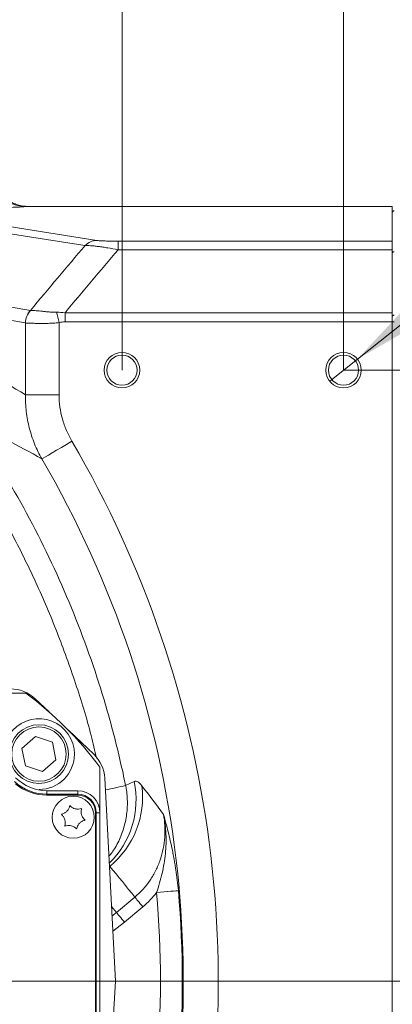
# Model space of a CAD drawing. Header units: millimetres. Extents: x 0 to 8410, y 0 to 5940.
# Tile 34 of 256: x 2356 to 2440, y 1227 to 1450. Entities that reach past the tile are written whole.
import ezdxf

# ---------------------------------------------------------------- set-up
doc = ezdxf.new("R2010")
doc.units = ezdxf.units.MM
doc.header["$LTSCALE"] = 10
doc.linetypes.add('CENTERX2', pattern=[20.32, 12.7, -2.54, 2.54, -2.54])
doc.styles.add('SLDTEXTSTYLE0', font='TXT', dxfattribs={"width": 0.605})
doc.dimstyles.new('SLDDIMSTYLE0', dxfattribs={"dimtxt": 50, "dimasz": 50, "dimexe": 0, "dimexo": 0.0625, "dimgap": 12.5, "dimtad": 1, "dimtoh": 1, "dimdec": 1, "dimrnd": 1e-09, "dimzin": 12, "dimdsep": 46, "dimtxsty": 'SLDTEXTSTYLE0', "dimsah": 1, "dimcen": 0.09, "dimadec": 0, "dimazin": 0, "dimtfac": 1, "dimtofl": 0, "dimtmove": 0, "dimatfit": 3, "dimfxl": 1, "dimfrac": 2, "dimtolj": 1, "dimtzin": 12, "dimarcsym": 0})
doc.dimstyles.new('SLDDIMSTYLE1', dxfattribs={"dimtxt": 50, "dimasz": 50, "dimexe": 0, "dimexo": 0.0625, "dimgap": -12.5, "dimtad": 1, "dimtoh": 1, "dimdec": 1, "dimrnd": 1e-09, "dimzin": 12, "dimdsep": 46, "dimtxsty": 'SLDTEXTSTYLE0', "dimsah": 1, "dimcen": 0.09, "dimadec": 0, "dimazin": 0, "dimtfac": 1, "dimtofl": 0, "dimtmove": 0, "dimatfit": 3, "dimfxl": 1, "dimfrac": 2, "dimtolj": 1, "dimtzin": 12, "dimarcsym": 0})
doc.dimstyles.new('SLDDIMSTYLE2', dxfattribs={"dimtxt": 50, "dimasz": 50, "dimexe": 0, "dimexo": 0.0625, "dimgap": 12.5, "dimtad": 1, "dimtoh": 1, "dimdec": 1, "dimrnd": 1e-09, "dimzin": 12, "dimdsep": 46, "dimtxsty": 'SLDTEXTSTYLE0', "dimsah": 1, "dimcen": 0.09, "dimadec": 0, "dimazin": 0, "dimtfac": 1, "dimtofl": 0, "dimtmove": 0, "dimatfit": 3, "dimfxl": 1, "dimfrac": 2, "dimtolj": 1, "dimtzin": 12, "dimarcsym": 0})
doc.dimstyles.new('SLDDIMSTYLE3', dxfattribs={"dimtxt": 50, "dimasz": 50, "dimexe": 0, "dimexo": 0.0625, "dimgap": -12.5, "dimtad": 1, "dimtoh": 1, "dimdec": 1, "dimrnd": 1e-09, "dimzin": 12, "dimdsep": 46, "dimtxsty": 'SLDTEXTSTYLE0', "dimsah": 1, "dimcen": 0.09, "dimadec": 0, "dimazin": 0, "dimtfac": 1, "dimtofl": 0, "dimtmove": 0, "dimatfit": 3, "dimfxl": 1, "dimfrac": 2, "dimtolj": 1, "dimtzin": 12, "dimarcsym": 0})
doc.dimstyles.new('SLDDIMSTYLE4', dxfattribs={"dimtxt": 50, "dimasz": 50, "dimexe": 0, "dimexo": 0.0625, "dimgap": 12.5, "dimtad": 0, "dimtih": 1, "dimtoh": 1, "dimdec": 1, "dimrnd": 1e-09, "dimzin": 12, "dimdsep": 46, "dimtxsty": 'SLDTEXTSTYLE0', "dimblk1": 'NONE', "dimsah": 1, "dimcen": 0, "dimadec": 0, "dimazin": 0, "dimtfac": 1, "dimtmove": 0, "dimatfit": 3, "dimldrblk": 'NONE', "dimfxl": 1, "dimfrac": 2, "dimtolj": 1, "dimtzin": 12, "dimarcsym": 0})

# ---------------------------------------------------------------- blocks, each defined once
blk = doc.blocks.new('*D45')
at = {"color": 7, "linetype": 'Continuous', "lineweight": 0}
for p, q in [((2158.71, 1488.85), (2158.71, 1614.71)), ((2378.71, 1370.51), (2378.71, 1614.71)), ((2378.71, 1599.71), (2158.71, 1599.71))]:
    blk.add_line(p, q, dxfattribs=at)
for points in [[(2158.71, 1599.71), (2208.71, 1592.21), (2208.71, 1607.21)], [(2378.71, 1599.71), (2328.71, 1607.21), (2328.71, 1592.21)]]:
    blk.add_solid(points, dxfattribs=at)
at = {"color": 7, "linetype": 'Continuous', "lineweight": 0, "insert": (2211.42, 1664.16), "char_height": 50, "attachment_point": 1, "style": 'SLDTEXTSTYLE0'}
blk.add_mtext('220', dxfattribs=at)
blk = doc.blocks.new('*D46')
at = {"color": 7, "linetype": 'Continuous', "lineweight": 0}
for p, q in [((2410.3, 1232.51), (2796.99, 1232.51)), ((2781.99, 1094.51), (2781.99, 1232.51)), ((2428.71, 1094.51), (2796.99, 1094.51))]:
    blk.add_line(p, q, dxfattribs=at)
for points in [[(2781.99, 1232.51), (2774.49, 1182.51), (2789.49, 1182.51)], [(2781.99, 1094.51), (2789.49, 1144.51), (2774.49, 1144.51)]]:
    blk.add_solid(points, dxfattribs=at)
at = {"color": 7, "linetype": 'Continuous', "lineweight": 0, "insert": (2717.54, 1106.23), "char_height": 50, "attachment_point": 1, "rotation": 90, "style": 'SLDTEXTSTYLE0'}
blk.add_mtext('138', dxfattribs=at)
blk = doc.blocks.new('*D47')
at = {"color": 7, "linetype": 'Continuous', "lineweight": 0}
for p, q in [((2679.92, 1232.51), (2679.92, 1332.51)), ((2410.3, 1232.51), (2694.92, 1232.51)), ((2679.92, 1167.51), (2679.92, 1232.51)), ((2118.59, 1167.51), (2694.92, 1167.51)), ((2679.92, 1167.51), (2679.92, 727.07))]:
    blk.add_line(p, q, dxfattribs=at)
for points in [[(2679.92, 1232.51), (2687.42, 1282.51), (2672.42, 1282.51)], [(2679.92, 1167.51), (2672.42, 1117.51), (2687.42, 1117.51)]]:
    blk.add_solid(points, dxfattribs=at)
at = {"color": 7, "linetype": 'Continuous', "lineweight": 0, "char_height": 50, "attachment_point": 1, "rotation": 90, "style": 'SLDTEXTSTYLE0'}
for s, insert in [(' (3x M8)', (2615.46, 819.3)), ('65', (2615.46, 742.94))]:
    blk.add_mtext(s, dxfattribs=dict(at, insert=insert))
blk = doc.blocks.new('*D48')
at = {"color": 7, "linetype": 'Continuous', "lineweight": 0}
for p, q in [((2484.96, 1691.75), (2484.96, 1615.05)), ((2631.14, 1691.75), (2484.96, 1691.75)), ((2631.14, 1615.05), (2631.14, 1691.75)), ((2484.96, 1615.05), (2631.14, 1615.05)), ((2378.71, 1370.51), (2378.71, 1614.71)), ((2428.71, 1370.51), (2428.71, 1614.71)), ((2378.71, 1599.71), (2278.71, 1599.71)), ((2378.71, 1599.71), (2428.71, 1599.71)), ((2428.71, 1599.71), (2631.14, 1599.71))]:
    blk.add_line(p, q, dxfattribs=at)
for points in [[(2378.71, 1599.71), (2328.71, 1607.21), (2328.71, 1592.21)], [(2428.71, 1599.71), (2478.71, 1592.21), (2478.71, 1607.21)]]:
    blk.add_solid(points, dxfattribs=at)
at = {"color": 7, "linetype": 'Continuous', "lineweight": 0, "insert": (2500.83, 1679.5), "char_height": 50, "attachment_point": 1, "style": 'SLDTEXTSTYLE0'}
blk.add_mtext(' 50 ', dxfattribs=at)
blk = doc.blocks.new('*D49')
at = {"color": 7, "linetype": 'Continuous', "lineweight": 0}
for p, q in [((2428.71, 1370.51), (2909.36, 1370.51)), ((2894.36, 1094.51), (2894.36, 1370.51)), ((2879.02, 1324.71), (2802.31, 1324.71)), ((2802.31, 1324.71), (2802.31, 1140.31)), ((2879.02, 1140.31), (2879.02, 1324.71)), ((2802.31, 1140.31), (2879.02, 1140.31)), ((2428.71, 1094.51), (2909.36, 1094.51))]:
    blk.add_line(p, q, dxfattribs=at)
for points in [[(2894.36, 1370.51), (2886.86, 1320.51), (2901.86, 1320.51)], [(2894.36, 1094.51), (2901.86, 1144.51), (2886.86, 1144.51)]]:
    blk.add_solid(points, dxfattribs=at)
at = {"color": 7, "linetype": 'Continuous', "lineweight": 0, "insert": (2814.56, 1156.19), "char_height": 50, "attachment_point": 1, "rotation": 90, "style": 'SLDTEXTSTYLE0'}
blk.add_mtext(' 276 ', dxfattribs=at)
blk = doc.blocks.new('SW_SYMBOL_HOLE_DEPTH')
at = {"color": 0, "linetype": 'Continuous', "lineweight": 0}
for p, q in [((0, 8750), (8000, 8750)), ((4000, 8750), (4000, 750)), ((1000, 5550), (4000, 750)), ((7000, 5550), (4000, 750))]:
    blk.add_line(p, q, dxfattribs=at)
blk = doc.blocks.new('*D50')
at = {"color": 7, "linetype": 'Continuous', "lineweight": 0}
for p, q in [((2431.83, 1373.01), (2715.89, 1599.71)), ((2715.89, 1599.71), (2815.89, 1599.71)), ((2425.58, 1368.02), (2431.83, 1373.01))]:
    blk.add_line(p, q, dxfattribs=at)
blk.add_solid([(2431.83, 1373.01), (2475.59, 1398.34), (2466.23, 1410.06)], dxfattribs=at)
at = {"color": 7, "linetype": 'Continuous', "lineweight": 0, "xscale": 0.0064453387, "yscale": 0.0064453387, "zscale": 0.0064453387}
blk.add_blockref('SW_SYMBOL_HOLE_DEPTH', (3018.74, 1568.58), dxfattribs=at)
at = {"color": 7, "linetype": 'Continuous', "lineweight": 0, "char_height": 50, "attachment_point": 1, "style": 'SLDTEXTSTYLE0'}
for s, insert in [('8', (2980.59, 1625.8)), ('16', (3087.8, 1625.94)), ('4x M', (2831.76, 1625.8))]:
    blk.add_mtext(s, dxfattribs=dict(at, insert=insert))
blk = doc.blocks.new('_NONE')

msp = doc.modelspace()

# ---------------------------------------------------------------- linework, layer by layer
at = {"color": 8, "linetype": 'Continuous', "lineweight": 0}
for p, q in [((2357.550799, 1407.513996), (2357.545077, 1407.505771)), ((2351.371436, 1403.254022), (2373.018204, 1399.824505)), ((2377.814411, 1397.737702), (2377.814411, 1399.667074)), ((2377.814411, 1399.667074), (2439.705356, 1399.667074)), ((2439.705356, 1397.737702), (2377.814411, 1397.737702)), ((2340.310334, 1387.15445), (2358.040719, 1383.999397)), ((2356.894671, 1381.192019), (2339.164286, 1384.347071)), ((2365.853249, 1381.42619), (2365.853249, 1383.45324)), ((2365.853249, 1383.45324), (2439.705356, 1383.45324)), ((2439.705356, 1381.42619), (2365.853249, 1381.42619)), ((2439.705356, 1381.440153), (2440.161778, 1381.440153)), ((2356.909259, 1364.934524), (2356.909259, 1381.189173)), ((2364.517702, 1381.25964), (2364.517702, 1364.934524)), ((2364.517702, 1364.934524), (2356.909259, 1364.934524)), ((2379.517927, 1276.711212), (2381.44864, 1277.577301)), ((2361.771359, 1274.719642), (2361.771359, 1275.514)), ((2361.771359, 1274.513998), (2361.771359, 1274.719642)), ((2361.771359, 1274.719642), (2368.705361, 1274.719642)), ((2368.705361, 1274.719642), (2368.705361, 1275.514)), ((2368.705361, 1274.513998), (2368.705361, 1274.719642)), ((2372.705369, 1270.513998), (2372.911005, 1270.513998)), ((2372.911005, 1270.513998), (2372.911005, 1199.513999)), ((2372.911005, 1270.513998), (2373.705371, 1270.513998)), ((2375.956862, 1258.420664), (2375.852256, 1258.332891)), ((2377.461313, 1247.984561), (2381.599425, 1251.456854)), ((2376.32352, 1249.340513), (2377.461313, 1247.984561)), ((2376.437782, 1247.160525), (2377.461313, 1247.984561)), ((2383.411496, 1249.297315), (2379.273369, 1245.825021)), ((2379.273369, 1245.825021), (2376.613869, 1243.800598))]:
    msp.add_line(p, q, dxfattribs=at)
at = {"color": 7, "linetype": 'Continuous', "lineweight": 0}
for p, q in [((2439.705356, 1407.513996), (2357.550799, 1407.513996)), ((2439.705356, 1399.667074), (2439.705356, 1407.513996)), ((2439.705356, 1399.667074), (2439.705356, 1397.737702)), ((2439.705356, 1383.45324), (2439.705356, 1397.737702)), ((2439.705356, 1383.45324), (2439.705356, 1381.42619)), ((2439.705356, 1381.42619), (2439.705356, 1083.601808)), ((2357.037558, 1297.513997), (2341.705366, 1297.513997)), ((2359.061612, 1296.316994), (2362.239315, 1293.301468)), ((2366.607784, 1289.15595), (2372.321008, 1283.734301)), ((2356.141506, 1285.072052), (2359.175666, 1287.741741)), ((2359.175666, 1287.741741), (2363.004758, 1286.448931)), ((2363.004758, 1286.448931), (2363.799705, 1282.486429)), ((2356.936454, 1281.10955), (2356.141506, 1285.072052)), ((2363.799705, 1282.486429), (2360.765545, 1279.816741)), ((2360.765545, 1279.816741), (2356.936454, 1281.10955)), ((2373.705371, 1270.513998), (2373.705371, 1280.846184)), ((2374.803199, 1278.349993), (2377.205371, 1232.513999)), ((2368.705361, 1275.514), (2361.771359, 1275.514)), ((2368.705361, 1274.513998), (2361.705362, 1274.513998)), ((2372.705369, 1199.513999), (2372.705369, 1270.513998)), ((2373.705371, 1199.513999), (2373.705371, 1270.513998)), ((2377.205371, 1232.513999), (2374.803199, 1186.678005))]:
    msp.add_line(p, q, dxfattribs=at)
at = {"color": 7, "linetype": 'CENTERX2', "lineweight": 0}
msp.add_line((1907.111577, 1232.513999), (2410.299158, 1232.513999), dxfattribs=at)
at = {"color": 8, "linetype": 'Continuous', "lineweight": 0, "flags": 128}
for points in [[(2370.397373, 1398.675819), (2367.887913, 1399.073263), (2357.850074, 1400.663053), (2348.749666, 1402.104368)], [(2440.161778, 1397.26684), (2440.070702, 1397.258287), (2439.984216, 1397.241195), (2439.905329, 1397.216176), (2439.836724, 1397.184079), (2439.780756, 1397.145992), (2439.73936, 1397.10324), (2439.713939, 1397.05727), (2439.705356, 1397.009676)], [(2364.517702, 1381.25964), (2364.44491, 1381.571954), (2364.37258, 1381.882255), (2364.301189, 1382.188564), (2364.231183, 1382.488882), (2364.163025, 1382.781287), (2364.097147, 1383.063888), (2364.033981, 1383.33488), (2363.973929, 1383.592506)], [(2440.161778, 1382.954647), (2440.070702, 1382.946243), (2439.984216, 1382.929479), (2439.905329, 1382.904922), (2439.836724, 1382.873406), (2439.780756, 1382.836034), (2439.73936, 1382.794057), (2439.713939, 1382.748952), (2439.705356, 1382.702222)], [(2367.41191, 1354.442907), (2366.212411, 1353.74215), (2365.049376, 1353.062687), (2363.958104, 1352.425156), (2362.971796, 1351.848935), (2362.120389, 1351.351534), (2361.429765, 1350.948063), (2360.92089, 1350.650777), (2360.609262, 1350.468715)], [(2391.423656, 1252.935802), (2391.198947, 1252.916082), (2390.832021, 1252.883883), (2390.334039, 1252.840183), (2389.720111, 1252.78631), (2389.008908, 1252.723898), (2388.222023, 1252.654848), (2387.383385, 1252.581255), (2386.518477, 1252.505356)], [(2381.599425, 1251.456854), (2381.72084, 1251.312149), (2381.881623, 1251.120546), (2382.078006, 1250.886503), (2382.305427, 1250.61547), (2382.558598, 1250.313753), (2382.831617, 1249.988377), (2383.118136, 1249.646915), (2383.411496, 1249.297315)], [(2377.461313, 1247.984561), (2377.582728, 1247.839856), (2377.743496, 1247.648253), (2377.939894, 1247.41421), (2378.167315, 1247.143177), (2378.420486, 1246.84146), (2378.693505, 1246.516084), (2378.980024, 1246.174621), (2379.273369, 1245.825021)]]:
    msp.add_lwpolyline(points, dxfattribs=at)
at = {"color": 7, "linetype": 'Continuous', "lineweight": 0}
for centre, radius in [((2378.705367, 1370.513999), 4), ((2378.705367, 1370.513999), 3.4), ((2428.705367, 1370.513999), 4), ((2428.705367, 1370.513999), 3.4), ((2359.970609, 1283.779241), 6.635), ((2367.705367, 1269.513999), 4.75)]:
    msp.add_circle(centre, radius, dxfattribs=at)
at = {"color": 8, "linetype": 'Continuous', "lineweight": 0}
msp.add_circle((2359.970609, 1283.779241), 6.135, dxfattribs=at)
for centre, radius, start, end in [((2440.204963, 1406.048056), 0.499607, 94.95864124, 179.96313014), ((2373.107228, 1396.057213), 3.768344, 91.35369666, 135.98108403), ((2361.060013, 1381.129226), 4.165816, 136.45043479, 179.1363305), ((2361.083434, 1381.111118), 4.174905, 136.20985168, 178.92872789), ((2158.705367, 1232.513999), 241.712797, 344.60865578, 30.2939938), ((2158.705367, 1232.513999), 233.834335, 343.3944393, 30.2939938), ((2361.771364, 1285.513999), 10.794358, 227.25475631, 270), ((2361.980578, 1273.43616), 19.90363, 314.01630535, 12.00866191), ((2368.705367, 1270.513999), 4.205642, 0, 90), ((2360.137948, 1352.188031), 77.92518, 280.95224818, 284.40058757), ((2363.089791, 1274.085343), 20.271746, 309.39991069, 7.16598892), ((2158.705367, 1232.513999), 228.688578, 354.98495194, 5.01504806), ((2158.705367, 1232.513999), 233.612617, 354.98495194, 5.01504806)]:
    msp.add_arc(centre, radius, start, end, dxfattribs=at)
at = {"color": 7, "linetype": 'Continuous', "lineweight": 0}
for centre, radius, start, end in [((2353.554778, 1290.513999), 8, 46.5, 90), ((2308.705367, 1232.513999), 81, 36.63346142, 53.36653858), ((2359.970609, 1283.779241), 8, 0, 205.7659972), ((2359.970609, 1283.779241), 8, 270.11230345, 0), ((2366.814168, 1277.931307), 8, 3, 46.5), ((2361.705367, 1285.513999), 11, 230.28486277, 270), ((2361.771364, 1285.513999), 10, 224.96434928, 270), ((2368.705367, 1270.513999), 5, 0, 90), ((2368.705367, 1270.513999), 4, 0, 90)]:
    msp.add_arc(centre, radius, start, end, dxfattribs=at)
at = {"color": 8, "linetype": 'Continuous', "lineweight": 0}
for centre, major_axis, ratio, start_param, end_param in [((2238.93407, 1232.513999), (196.908955, 0), 0.8399404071, 0.9283751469, 1.0357479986), ((2235.954274, 1140.452337), (-134.519269, 160.313822), 0.8748165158, 4.6713572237, 4.7141906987)]:
    msp.add_ellipse(centre, major_axis=major_axis, ratio=ratio, start_param=start_param, end_param=end_param, dxfattribs=at)
for points, knots in [([(2350.050564, 1412.727669), (2350.333122, 1411.960706), (2350.723346, 1411.2556), (2351.468144, 1410.289555), (2351.742173, 1409.985631), (2352.326256, 1409.42905), (2352.638192, 1409.173847), (2353.302336, 1408.710175), (2353.656553, 1408.501265), (2354.382362, 1408.144793), (2354.75645, 1407.99513), (2355.526901, 1407.75271), (2355.926143, 1407.659648), (2356.73088, 1407.536325), (2357.13639, 1407.505479), (2357.545072, 1407.505771)], [0, 0, 0, 0, 0.25, 0.25, 0.375, 0.375, 0.5, 0.5, 0.625, 0.625, 0.75, 0.75, 0.875, 0.875, 1, 1, 1, 1]), ([(2347.454754, 1411.152634), (2347.892617, 1410.977215), (2348.31585, 1410.788518), (2349.14296, 1410.388526), (2349.547481, 1410.17709), (2350.345131, 1409.749979), (2350.73911, 1409.534253), (2351.532148, 1409.115514), (2351.931564, 1408.912441), (2352.744056, 1408.53521), (2353.156356, 1408.361382), (2353.99793, 1408.055046), (2354.428333, 1407.922206), (2355.302881, 1407.708239), (2355.746942, 1407.62706), (2356.419001, 1407.548595), (2356.643568, 1407.529672), (2357.09368, 1407.506584), (2357.320724, 1407.502443), (2357.545072, 1407.505771)], [0, 0, 0, 0, 0.125, 0.125, 0.25, 0.25, 0.375, 0.375, 0.5, 0.5, 0.625, 0.625, 0.75, 0.75, 0.875, 0.875, 0.9375, 0.9375, 1, 1, 1, 1]), ([(2347.454754, 1407.158116), (2348.513381, 1407.158116), (2349.530785, 1407.168434), (2350.759796, 1407.192032), (2351.004496, 1407.19733), (2351.481851, 1407.208816), (2351.715006, 1407.215008), (2352.399267, 1407.23482), (2352.835196, 1407.249674), (2353.672374, 1407.282201), (2354.074974, 1407.299951), (2354.843427, 1407.337449), (2355.208858, 1407.357158), (2355.912323, 1407.397972), (2356.250289, 1407.419079), (2356.743508, 1407.451277), (2356.905718, 1407.462104), (2357.146843, 1407.47843), (2357.226858, 1407.483886), (2357.386374, 1407.49482), (2357.466867, 1407.500367), (2357.545072, 1407.505771)], [0, 0, 0, 0, 0.25, 0.25, 0.3125, 0.3125, 0.375, 0.375, 0.5, 0.5, 0.625, 0.625, 0.75, 0.75, 0.875, 0.875, 0.9375, 0.9375, 0.96875, 0.96875, 1, 1, 1, 1]), ([(2373.0182, 1399.824499), (2373.098414, 1399.811791), (2373.198906, 1399.799572), (2373.442955, 1399.776173), (2373.586362, 1399.765066), (2373.905719, 1399.744739), (2374.08275, 1399.735408), (2374.47094, 1399.718381), (2374.682259, 1399.710719), (2375.119593, 1399.697541), (2375.347704, 1399.691926), (2375.820902, 1399.682447), (2376.066357, 1399.678596), (2376.804288, 1399.66969), (2377.305649, 1399.667074), (2377.814417, 1399.667074)], [0, 0, 0, 0, 0.125, 0.125, 0.25, 0.25, 0.375, 0.375, 0.5, 0.5, 0.625, 0.625, 0.75, 0.75, 1, 1, 1, 1]), ([(2377.814417, 1397.737705), (2377.019978, 1397.887945), (2376.24678, 1398.024924), (2375.122295, 1398.208435), (2374.751706, 1398.266133), (2374.041265, 1398.370799), (2373.699519, 1398.418105), (2373.044155, 1398.502231), (2372.728762, 1398.539206), (2372.143275, 1398.600331), (2371.87165, 1398.624725), (2371.370798, 1398.661131), (2371.140388, 1398.673157), (2370.730824, 1398.684117), (2370.551555, 1398.683143), (2370.397372, 1398.675821)], [0, 0, 0, 0, 0.25, 0.25, 0.375, 0.375, 0.5, 0.5, 0.625, 0.625, 0.75, 0.75, 0.875, 0.875, 1, 1, 1, 1]), ([(2358.069653, 1384.000234), (2358.322773, 1384.004627), (2358.64749, 1383.998094), (2359.237231, 1383.96235), (2359.449784, 1383.946306), (2359.901319, 1383.906823), (2360.141013, 1383.883332), (2360.649224, 1383.830452), (2360.918289, 1383.800968), (2361.474643, 1383.740835), (2361.763281, 1383.709983), (2362.363452, 1383.653079), (2362.676727, 1383.626835), (2363.31441, 1383.591818), (2363.640029, 1383.58257), (2363.973935, 1383.59251)], [0, 0, 0, 0, 0.25, 0.25, 0.375, 0.375, 0.5, 0.5, 0.625, 0.625, 0.75, 0.75, 0.875, 0.875, 1, 1, 1, 1]), ([(2364.517708, 1381.259639), (2364.09755, 1381.210672), (2363.680653, 1381.175207), (2362.853934, 1381.122362), (2362.440878, 1381.10497), (2361.643493, 1381.08271), (2361.258355, 1381.077674), (2360.700716, 1381.075479), (2360.518197, 1381.075661), (2360.160019, 1381.077433), (2359.983682, 1381.079034), (2359.473391, 1381.085355), (2359.156206, 1381.091527), (2358.566619, 1381.105944), (2358.293398, 1381.11423), (2357.549333, 1381.14151), (2357.170433, 1381.161489), (2356.909256, 1381.189173)], [0, 0, 0, 0, 0.125, 0.125, 0.25, 0.25, 0.375, 0.375, 0.4375, 0.4375, 0.5, 0.5, 0.625, 0.625, 0.75, 0.75, 1, 1, 1, 1]), ([(2360.609258, 1350.468716), (2359.98775, 1351.571685), (2359.441411, 1352.70821), (2358.499124, 1355.048395), (2358.102428, 1356.257773), (2357.478687, 1358.692439), (2357.248882, 1359.922657), (2356.953586, 1362.40889), (2356.888055, 1363.664898), (2356.909256, 1364.934519)], [0, 0, 0, 0, 0.25, 0.25, 0.5, 0.5, 0.75, 0.75, 1, 1, 1, 1]), ([(2364.517708, 1364.934519), (2364.517708, 1363.085495), (2364.772703, 1361.280067), (2365.507496, 1358.632156), (2365.814003, 1357.756341), (2366.532863, 1356.062659), (2366.945903, 1355.24056), (2367.411904, 1354.442905)], [0, 0, 0, 0, 0.5, 0.5, 0.75, 0.75, 1, 1, 1, 1]), ([(2344.827884, 1358.47989), (2349.064587, 1352.275429), (2352.959446, 1345.915032), (2360.085523, 1332.890574), (2363.31669, 1326.226489), (2369.114945, 1312.593444), (2371.682072, 1305.624501), (2374.463158, 1296.716279), (2374.997932, 1294.924759), (2376.02406, 1291.321706), (2376.515801, 1289.508626), (2377.921589, 1284.052243), (2378.766217, 1280.392743), (2379.517933, 1276.71121)], [0, 0, 0, 0, 0.25, 0.25, 0.5, 0.5, 0.75, 0.75, 0.8125, 0.8125, 0.875, 0.875, 1, 1, 1, 1]), ([(2372.95094, 1282.835388), (2372.557626, 1284.557074), (2371.253874, 1290.264103), (2368.307804, 1299.77207), (2364.175298, 1311.320527), (2359.319085, 1322.720798), (2353.769672, 1333.93091), (2347.572397, 1344.941774), (2342.928121, 1351.966241), (2340.606912, 1355.47707)], [0, 0, 0, 0, 0.0662376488, 0.2195639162, 0.3730134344, 0.5263435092, 0.6841850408, 0.842155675, 1, 1, 1, 1]), ([(2381.448637, 1277.577302), (2381.694052, 1277.687317), (2381.963581, 1277.660858), (2382.548963, 1277.34112), (2382.86482, 1277.047885), (2383.203195, 1276.614125)], [0, 0, 0, 0, 0.5, 0.5, 1, 1, 1, 1]), ([(2379.517927, 1276.711212), (2379.584147, 1276.35814), (2379.857531, 1274.900506), (2380.004667, 1272.283616), (2379.654947, 1268.904704), (2378.702188, 1265.639013), (2377.408367, 1262.811565), (2376.22786, 1261.254157), (2375.733345, 1260.601757)], [0, 0, 0, 0, 0.0630924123, 0.2604726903, 0.4578570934, 0.6571049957, 0.8563608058, 1, 1, 1, 1]), ([(2381.599424, 1251.456854), (2382.934377, 1252.578446), (2384.0805, 1253.858341), (2385.530467, 1256.003881), (2385.969981, 1256.762047), (2386.733228, 1258.311059), (2387.060463, 1259.105933), (2387.610311, 1260.734863), (2387.832912, 1261.568923), (2388.172475, 1263.276605), (2388.285926, 1264.132427), (2388.407421, 1265.847665), (2388.415433, 1266.707101), (2388.327993, 1268.42954), (2388.231845, 1269.295491), (2388.084785, 1270.152653)], [0, 0, 0, 0, 0.25, 0.25, 0.375, 0.375, 0.5, 0.5, 0.625, 0.625, 0.75, 0.75, 0.875, 0.875, 1, 1, 1, 1]), ([(2386.518474, 1252.505355), (2386.763398, 1253.225406), (2386.990913, 1253.947942), (2387.408396, 1255.400465), (2387.598291, 1256.130459), (2387.935733, 1257.600236), (2388.083107, 1258.340196), (2388.328255, 1259.815422), (2388.426531, 1260.552702), (2388.644749, 1262.765038), (2388.687991, 1264.240688), (2388.587735, 1266.457981), (2388.526827, 1267.197682), (2388.392803, 1268.308281), (2388.34094, 1268.679071), (2388.223291, 1269.417762), (2388.157154, 1269.787562), (2388.084785, 1270.152653)], [0, 0, 0, 0, 0.125, 0.125, 0.25, 0.25, 0.375, 0.375, 0.5, 0.5, 0.75, 0.75, 0.875, 0.875, 0.9375, 0.9375, 1, 1, 1, 1]), ([(2391.423662, 1252.935802), (2391.283269, 1254.535669), (2391.092283, 1256.094567), (2390.804421, 1258.005803), (2390.744356, 1258.386144), (2390.619487, 1259.143253), (2390.554633, 1259.520222), (2390.355272, 1260.635592), (2390.215378, 1261.362277), (2389.777929, 1263.501567), (2389.462728, 1264.873571), (2388.79764, 1267.552506), (2388.447298, 1268.860597), (2388.084785, 1270.152653)], [0, 0, 0, 0, 0.25, 0.25, 0.3125, 0.3125, 0.375, 0.375, 0.5, 0.5, 0.75, 0.75, 1, 1, 1, 1])]:
    msp.add_open_spline(points, degree=3, knots=knots, dxfattribs=at)
at = {"color": 7, "linetype": 'Continuous', "lineweight": 0}
for points, knots in [([(2357.550806, 1407.513999), (2356.733579, 1407.513999), (2355.937179, 1407.636369), (2354.773387, 1408.00093), (2354.393517, 1408.152828), (2353.669325, 1408.508076), (2353.321974, 1408.712307), (2352.657117, 1409.174621), (2352.338502, 1409.434429), (2351.752673, 1409.991555), (2351.482637, 1410.290478), (2350.988144, 1410.928891), (2350.762404, 1411.270967), (2350.367578, 1411.982774), (2350.197943, 1412.352308), (2350.056398, 1412.735626)], [0, 0, 0, 0, 0.25, 0.25, 0.375, 0.375, 0.5, 0.5, 0.625, 0.625, 0.75, 0.75, 0.875, 0.875, 1, 1, 1, 1]), ([(2366.931556, 1272.152883), (2366.873907, 1271.931229), (2366.757695, 1271.484411), (2366.3332, 1270.881293), (2365.800681, 1270.451347), (2365.356397, 1270.246704), (2365.103072, 1270.181344), (2365.033119, 1270.163295)], [0, 0, 0, 0, 0.2469274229, 0.4977637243, 0.7104393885, 0.9200399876, 1, 1, 1, 1]), ([(2365.033119, 1270.163295), (2365.196246, 1270.00255), (2365.525091, 1269.678507), (2365.835163, 1269.009324), (2365.941262, 1268.333196), (2365.896334, 1267.846058), (2365.826283, 1267.594018), (2365.806936, 1267.524411)], [0, 0, 0, 0, 0.24691847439, 0.49775730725, 0.71043449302, 0.92002918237, 1, 1, 1, 1]), ([(2369.603797, 1271.503588), (2369.383029, 1271.442685), (2368.937983, 1271.31991), (2368.203422, 1271.385982), (2367.564827, 1271.632156), (2367.165417, 1271.914634), (2366.982167, 1272.101323), (2366.931556, 1272.152883)], [0, 0, 0, 0, 0.2469143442, 0.4977544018, 0.7104318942, 0.9200261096, 1, 1, 1, 1]), ([(2370.377614, 1268.864704), (2370.214486, 1269.025449), (2369.885641, 1269.349492), (2369.575569, 1270.018674), (2369.46947, 1270.694803), (2369.514398, 1271.181941), (2369.58445, 1271.433981), (2369.603797, 1271.503588)], [0, 0, 0, 0, 0.24691847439, 0.49775730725, 0.71043449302, 0.92002918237, 1, 1, 1, 1]), ([(2368.479191, 1266.875116), (2368.536835, 1267.096769), (2368.653036, 1267.543588), (2369.077533, 1268.146704), (2369.610052, 1268.576657), (2370.054346, 1268.781289), (2370.307665, 1268.846655), (2370.377614, 1268.864704)], [0, 0, 0, 0, 0.2469252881, 0.4977629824, 0.7104389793, 0.9200441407, 1, 1, 1, 1]), ([(2365.806936, 1267.524411), (2366.027704, 1267.585314), (2366.472749, 1267.708088), (2367.207312, 1267.64202), (2367.845904, 1267.395833), (2368.245329, 1267.113368), (2368.428581, 1266.926676), (2368.479191, 1266.875116)], [0, 0, 0, 0, 0.24691345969, 0.4977526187, 0.71042978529, 0.92002639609, 1, 1, 1, 1])]:
    msp.add_open_spline(points, degree=3, knots=knots, dxfattribs=at)
at = {"color": 8, "linetype": 'Continuous', "lineweight": 0}
for points in [[(2358.04072, 1383.999399), (2362.132195, 1388.925067), (2366.251069, 1393.81733), (2370.397372, 1398.675821)], [(2377.814417, 1397.737705), (2373.801441, 1393.008087), (2369.814379, 1388.246461), (2365.853255, 1383.453241)], [(2358.04072, 1383.999399), (2358.050339, 1383.999788), (2358.059983, 1384.000067), (2358.069653, 1384.000234)], [(2363.973935, 1383.59251), (2364.603691, 1383.611257), (2365.230422, 1383.570589), (2365.853255, 1383.453241)], [(2365.853255, 1381.426184), (2365.40115, 1381.426184), (2364.957043, 1381.362045), (2364.517708, 1381.259639)], [(2356.909256, 1381.189173), (2356.904396, 1381.190204), (2356.899534, 1381.191152), (2356.894671, 1381.192017)], [(2360.609258, 1350.468716), (2355.353527, 1353.475037), (2350.091377, 1356.125239), (2344.827884, 1358.47989)], [(2383.203195, 1276.614125), (2384.864272, 1274.484809), (2386.491434, 1272.331017), (2388.084785, 1270.152653)], [(2386.518474, 1252.505355), (2385.599708, 1251.337218), (2384.566095, 1250.266141), (2383.411493, 1249.297315)]]:
    msp.add_open_spline(points, degree=3, dxfattribs=at)

# ---------------------------------------------------------------- dimensions: what is measured, and where the dimension line sits
at = {"color": 7, "linetype": 'Continuous', "lineweight": 0}
for base, p2, dimstyle, picture, middle in [((2428.705367, 1599.705099), (2428.705367, 1370.513999), 'SLDDIMSTYLE3', '*D48', (2558.049334, 1599.705099)), ((2158.705367, 1599.705099), (2158.705367, 1488.853734), 'SLDDIMSTYLE0', '*D45', (2268.705367, 1599.705099))]:
    dim = msp.add_linear_dim(base=base, p1=(2378.705367, 1370.513999), p2=p2, dimstyle=dimstyle, dxfattribs=at)
    dim.commit()
    dim.dimension.update_dxf_attribs({"geometry": picture, "text_midpoint": middle, "dimtype": 160})
dim = msp.add_diameter_dim_2p(p1=(2425.578944, 1368.018908), p2=(2431.83179, 1373.00909), text='4x M<>{\\fGDT;x}16', dimstyle='SLDDIMSTYLE4', override={"dimpost": '<>'}, dxfattribs=at)
dim.commit()
dim.dimension.update_dxf_attribs({"geometry": '*D50', "text_midpoint": (2997.963705, 1599.705099), "dimtype": 163})
for base, p2, dimstyle, picture, middle in [((2894.357209, 1370.513999), (2428.705367, 1370.513999), 'SLDDIMSTYLE1', '*D49', (2894.357209, 1232.513999)), ((2781.989895, 1232.513999), (2410.299158, 1232.513999), 'SLDDIMSTYLE0', '*D46', (2781.989895, 1163.513999))]:
    dim = msp.add_linear_dim(base=base, p1=(2428.705367, 1094.513999), p2=p2, angle=90, dimstyle=dimstyle, dxfattribs=at)
    dim.commit()
    dim.dimension.update_dxf_attribs({"geometry": picture, "text_midpoint": middle, "dimtype": 160})
dim = msp.add_linear_dim(base=(2679.915828, 1232.513999), p1=(2118.590337, 1167.513999), p2=(2410.299158, 1232.513999), angle=90, text='<> (3x M8)', dimstyle='SLDDIMSTYLE2', dxfattribs=at)
dim.commit()
dim.dimension.update_dxf_attribs({"geometry": '*D47', "text_midpoint": (2679.915828, 907.058828), "dimtype": 160})

doc.saveas('drawing.dxf')
